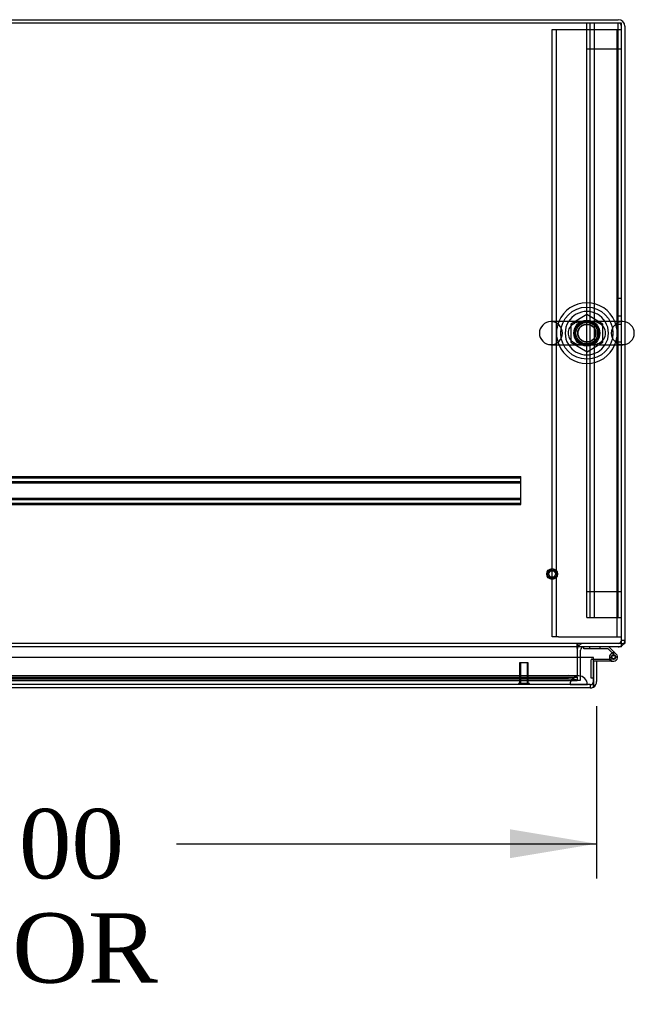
# Model space of a CAD drawing. Header units: inches. Extents: x 1 to 359, y -2 to 239.
# Tile 61 of 83: x 142 to 159, y 180 to 209. Entities that reach past the tile are written whole.
import ezdxf
from ezdxf.enums import TextEntityAlignment as Align
from ezdxf.lldxf.tags import DXFTag

# ---------------------------------------------------------------- set-up
doc = ezdxf.new("R2010")
doc.units = ezdxf.units.IN
doc.header["$MEASUREMENT"] = 0
for name, color, linetype in [('COM50677-2', 7, 'Continuous'), ('COM53964-1', 7, 'Continuous'), ('COM54746-60', 7, 'Continuous'), ('COM55914', 7, 'Continuous'), ('COM70220', 7, 'Continuous'), ('COM71196-8', 7, 'Continuous'), ('COM71298-3', 7, 'Continuous'), ('COM71299-3', 7, 'Continuous'), ('COM71301-3', 7, 'Continuous'), ('Default', 7, 'Continuous'), ('NTS18024', 7, 'Continuous'), ('SCS86414', 7, 'Continuous'), ('STD26258', 7, 'Continuous'), ('WAF25377', 7, 'Continuous'), ('WAM254785', 7, 'Continuous')]:
    doc.layers.add(name, color=color, linetype=linetype)
doc.styles.add('SEACAD_Times_New_Roman', font='times.ttf')
tags = doc.linetypes.add('HIDDEN2', pattern=[0.1875, 0.125, -0.0625]).pattern_tags.tags
tags[6:7] = [DXFTag(74, 4), DXFTag(75, 0), DXFTag(340, '0'), DXFTag(46, 0.0), DXFTag(50, 0.0), DXFTag(44, 0.0), DXFTag(45, 0.0)]
tags[4:5] = [DXFTag(74, 4), DXFTag(75, 0), DXFTag(340, '0'), DXFTag(46, 0.0), DXFTag(50, 0.0), DXFTag(44, 0.0), DXFTag(45, 0.0)]
doc.dimstyles.new('HAMMOND_(STH_-_540x360)', dxfattribs={"dimtxt": 2, "dimasz": 2.5, "dimexe": 1, "dimexo": 1, "dimgap": 0.5, "dimtad": 0, "dimtih": 1, "dimtoh": 1, "dimzin": 0, "dimdsep": 46, "dimtxsty": 'SEACAD_Times_New_Roman', "dimblk1": '_SE_FILLED', "dimblk2": '_SE_FILLED', "dimsah": 1, "dimcen": 1, "dimadec": 0, "dimazin": 0, "dimtfac": 0.8, "dimtofl": 0, "dimtmove": 0, "dimatfit": 3, "dimfxl": 1, "dimtolj": 1, "dimtzin": 0, "dimarcsym": 0})

# ---------------------------------------------------------------- blocks, each defined once
blk = doc.blocks.new('SE3')
at = {"layer": 'COM50677-2', "color": 7, "linetype": 'HIDDEN2'}
for p, q in [((156.844, 208.224), (157.029, 208.224)), ((156.844, 190.724), (156.844, 208.224)), ((156.969, 190.724), (156.969, 208.224)), ((157.029, 208.224), (158.659, 208.224)), ((158.659, 208.224), (158.844, 208.224)), ((158.719, 190.724), (158.719, 208.224)), ((157.029, 190.724), (156.844, 190.724)), ((157.029, 190.724), (158.659, 190.724)), ((158.659, 190.724), (158.844, 190.724))]:
    blk.add_line(p, q, dxfattribs=at)
blk.add_circle((157.844, 199.474), 0.375, dxfattribs=at)
at = {"layer": 'COM53964-1', "color": 7, "linetype": 'HIDDEN2'}
for p, q in [((157.844, 192.032), (157.844, 208.407)), ((157.939, 192.032), (157.939, 208.407)), ((158.065, 192.032), (158.065, 208.407)), ((158.749, 192.032), (158.749, 208.407)), ((157.844, 207.659), (157.982, 207.659)), ((157.982, 207.659), (158.706, 207.659)), ((158.706, 207.659), (158.844, 207.659)), ((158.844, 200.47), (158.749, 200.47)), ((158.749, 199.97), (158.844, 199.97)), ((158.844, 199.722), (158.749, 199.722)), ((158.749, 199.222), (158.844, 199.222)), ((157.844, 191.284), (157.844, 192.032)), ((157.844, 192.032), (157.982, 192.032)), ((157.939, 191.284), (157.939, 192.032)), ((157.982, 192.032), (158.706, 192.032)), ((158.065, 191.284), (158.065, 192.032)), ((158.706, 192.032), (158.844, 192.032)), ((158.749, 191.284), (158.749, 192.032)), ((157.844, 191.284), (157.982, 191.284)), ((157.982, 191.284), (158.706, 191.284)), ((158.706, 191.284), (158.844, 191.284))]:
    blk.add_line(p, q, dxfattribs=at)
at = {"layer": 'COM54746-60', "color": 7, "linetype": 'Continuous'}
for p, q in [((157.76, 190.38), (157.76, 190.442)), ((158.454, 190.38), (157.76, 190.38)), ((158.649, 190.186), (158.454, 190.38)), ((158.48, 190.442), (158.691, 190.231)), ((158.032, 190.089), (158.489, 190.089)), ((158.545, 190.027), (158.032, 190.027)), ((158.032, 190.027), (158.032, 190.025)), ((158.509, 190.089), (158.489, 190.089)), ((158.495, 190.144), (158.557, 190.144)), ((158.545, 190.027), (158.612, 190.027)), ((158.032, 189.54), (158.032, 189.54))]:
    blk.add_line(p, q, dxfattribs=at)
at = {"layer": 'COM54746-60', "color": 7, "linetype": 'HIDDEN2'}
for p, q in [((157.921, 190.442), (157.921, 190.38)), ((158.225, 190.38), (158.225, 190.442)), ((157.97, 189.54), (157.97, 190.064)), ((157.995, 190.089), (158.032, 190.089)), ((158.496, 190.134), (158.558, 190.139)), ((158.612, 190.089), (158.509, 190.089)), ((158.55, 190.132), (158.55, 190.157)), ((158.6, 190.207), (158.625, 190.207)), ((158.625, 190.082), (158.6, 190.082)), ((158.675, 190.157), (158.675, 190.132)), ((158.032, 189.54), (157.97, 189.54))]:
    blk.add_line(p, q, dxfattribs=at)
at = {"layer": 'COM54746-60', "color": 7, "linetype": 'Continuous'}
blk.add_circle((158.612, 190.144), 0.05, dxfattribs=at)
at = {"layer": 'COM54746-60', "color": 7, "linetype": 'HIDDEN2'}
for centre, radius, start, end in [((157.995, 190.064), 0.025, 90, 180), ((158.6, 190.157), 0.05, 90, 180), ((158.6, 190.132), 0.05, 180, 270), ((158.612, 190.144), 0.135, 75.0294, 111.0142), ((158.612, 190.144), 0.117, 47.608, 107.0274), ((158.625, 190.157), 0.05, 0, 90), ((158.625, 190.132), 0.05, 270, 0)]:
    blk.add_arc(centre, radius, start, end, dxfattribs=at)
at = {"layer": 'COM54746-60', "color": 7, "linetype": 'Continuous'}
for radius, start, end in [(0.135, 204.0421, 240.0736), (0.117, 107.0274, 180), (0.117, 180, 47.608), (0.055, 48.8041, 180), (0.055, 180, 48.8041)]:
    blk.add_arc((158.612, 190.144), radius, start, end, dxfattribs=at)
at = {"layer": 'COM55914', "color": 7, "linetype": 'HIDDEN2'}
for p, q in [((126.315, 195.35), (155.94, 195.35)), ((126.315, 195.31), (155.94, 195.31)), ((126.315, 195.202), (155.94, 195.202)), ((126.315, 195.162), (155.94, 195.162)), ((155.94, 195.307), (155.94, 195.35)), ((155.94, 194.58), (155.94, 195.307)), ((126.315, 194.725), (155.94, 194.725)), ((126.315, 194.685), (155.94, 194.685)), ((126.315, 194.577), (155.94, 194.577)), ((155.94, 194.537), (155.94, 194.58)), ((126.315, 194.537), (155.94, 194.537))]:
    blk.add_line(p, q, dxfattribs=at)
at = {"layer": 'COM70220', "color": 7, "linetype": 'HIDDEN2'}
for p, q in [((157.361, 189.6), (124.893, 189.6)), ((157.611, 189.6), (157.361, 189.6)), ((157.361, 189.354), (124.893, 189.354)), ((157.361, 189.352), (124.893, 189.352)), ((157.361, 189.351), (124.893, 189.351)), ((157.611, 189.354), (157.361, 189.354)), ((157.86, 189.352), (157.361, 189.352)), ((157.86, 189.351), (157.361, 189.351)), ((157.362, 189.352), (157.611, 189.354)), ((157.362, 189.351), (157.362, 189.352)), ((157.611, 189.354), (157.86, 189.352)), ((157.86, 189.352), (157.86, 189.351))]:
    blk.add_line(p, q, dxfattribs=at)
blk.add_arc((157.611, 189.35), 0.25, 0, 180, dxfattribs=at)
at = {"layer": 'COM71196-8', "color": 7, "linetype": 'Continuous'}
for p, q in [((158.032, 190.13), (124.222, 190.13)), ((158.032, 189.445), (158.032, 190.13)), ((158.127, 190.025), (158.032, 190.025)), ((158.032, 190.025), (158.032, 189.445)), ((158.127, 190.025), (158.127, 189.445)), ((158.032, 189.281), (158.032, 189.445)), ((158.032, 189.445), (158.032, 189.281)), ((157.937, 189.255), (124.317, 189.255))]:
    blk.add_line(p, q, dxfattribs=at)
at = {"layer": 'COM71196-8', "color": 7, "linetype": 'HIDDEN2'}
for q in [(124.317, 189.35), (157.937, 189.255)]:
    blk.add_line((157.937, 189.35), q, dxfattribs=at)
blk.add_arc((157.937, 189.445), 0.095, 270, 0, dxfattribs=at)
at = {"layer": 'COM71196-8', "color": 7, "linetype": 'Continuous'}
for start, end in [(300, 0), (270, 300)]:
    blk.add_arc((157.937, 189.445), 0.19, start, end, dxfattribs=at)
at = {"layer": 'COM71196-8', "color": 7, "linetype": 'HIDDEN2'}
blk.add_ellipse((157.937, 189.445), major_axis=(0, 0.095), ratio=0.999171, start_param=3.141593, end_param=4.712389, dxfattribs=at)
at = {"layer": 'COM71196-8', "color": 7, "linetype": 'Continuous'}
blk.add_ellipse((157.937, 189.445), major_axis=(0, 0.19), ratio=0.999171, start_param=3.141593, end_param=3.665191, dxfattribs=at)
at = {"layer": 'COM71298-3', "color": 7, "linetype": 'Continuous'}
for p, q in [((158.844, 208.407), (86.974, 208.407)), ((158.844, 199.805), (158.844, 208.407)), ((158.844, 190.585), (158.844, 199.142)), ((158.844, 190.442), (158.844, 190.585)), ((158.844, 190.442), (86.974, 190.442)), ((157.564, 190.394), (157.564, 190.442)), ((157.564, 190.394), (157.564, 190.13))]:
    blk.add_line(p, q, dxfattribs=at)
at = {"layer": 'COM71298-3', "color": 7, "linetype": 'HIDDEN2'}
for p, q in [((158.844, 199.142), (158.844, 199.805)), ((158.844, 190.537), (86.974, 190.537)), ((157.564, 190.442), (157.564, 190.537)), ((157.594, 190.442), (157.594, 190.537)), ((157.564, 190.13), (157.564, 189.616)), ((124.526, 189.473), (157.564, 189.473)), ((124.527, 189.568), (157.564, 189.568)), ((157.314, 189.609), (124.776, 189.609)), ((157.314, 189.516), (124.776, 189.516)), ((157.564, 189.569), (157.564, 189.616)), ((157.564, 189.569), (157.564, 189.569)), ((157.564, 189.569), (157.564, 189.473)), ((157.564, 189.473), (157.564, 189.475)), ((157.564, 189.473), (157.564, 189.473))]:
    blk.add_line(p, q, dxfattribs=at)
blk.add_circle((157.844, 199.474), 0.344, dxfattribs=at)
for centre in [(157.314, 189.566), (157.314, 189.472)]:
    blk.add_ellipse(centre, major_axis=(0.25, 0), ratio=0.173648, start_param=0.070105, end_param=1.570796, dxfattribs=at)
at = {"layer": 'COM71299-3', "color": 7, "linetype": 'HIDDEN2'}
blk.add_line((125.409, 189.475), (157.564, 189.475), dxfattribs=at)
at = {"layer": 'COM71301-3', "color": 7, "linetype": 'Continuous'}
for p, q in [((123.099, 208.502), (158.749, 208.502)), ((158.939, 208.312), (158.939, 199.799)), ((158.939, 199.148), (158.939, 190.537)), ((157.659, 190.13), (157.659, 190.347)), ((158.844, 190.537), (158.939, 190.537))]:
    blk.add_line(p, q, dxfattribs=at)
at = {"layer": 'COM71301-3', "color": 7, "linetype": 'HIDDEN2'}
for p, q in [((158.939, 199.799), (158.939, 199.148)), ((158.844, 190.632), (158.939, 190.632)), ((157.659, 189.475), (157.659, 190.13)), ((157.564, 189.475), (157.659, 189.475))]:
    blk.add_line(p, q, dxfattribs=at)
at = {"layer": 'COM71301-3', "color": 7, "linetype": 'Continuous'}
for centre, radius, start, end in [((158.749, 208.312), 0.19, 0, 90), ((157.754, 190.347), 0.19, 150, 180), ((157.754, 190.347), 0.095, 90, 180), ((158.749, 190.632), 0.19, 300, 330)]:
    blk.add_arc(centre, radius, start, end, dxfattribs=at)
at = {"layer": 'COM71301-3', "color": 7, "linetype": 'HIDDEN2'}
for centre, radius, start, end in [((158.749, 208.312), 0.095, 0, 90), ((158.749, 190.632), 0.095, 270, 0), ((158.749, 190.632), 0.19, 330, 0), ((157.754, 190.347), 0.19, 90, 150), ((158.749, 190.632), 0.19, 270, 300)]:
    blk.add_arc(centre, radius, start, end, dxfattribs=at)
at = {"layer": 'NTS18024', "color": 7, "linetype": 'HIDDEN2'}
for p, q in [((157.844, 200.009), (157.379, 199.737)), ((158.309, 199.737), (157.844, 200.009)), ((157.379, 199.737), (157.379, 199.211)), ((158.309, 199.211), (158.309, 199.737)), ((157.379, 199.211), (157.849, 198.936)), ((157.849, 198.936), (158.309, 199.211))]:
    blk.add_line(p, q, dxfattribs=at)
for radius in [0.312, 0.263]:
    blk.add_circle((157.844, 199.474), radius, dxfattribs=at)
at = {"layer": 'SCS86414', "color": 7, "linetype": 'Continuous'}
for p, q in [((158.88, 199.805), (156.809, 199.805)), ((156.809, 199.142), (158.88, 199.142))]:
    blk.add_line(p, q, dxfattribs=at)
at = {"layer": 'SCS86414', "color": 7, "linetype": 'HIDDEN2'}
for radius in [0.312, 0.252]:
    blk.add_circle((157.844, 199.474), radius, dxfattribs=at)
at = {"layer": 'SCS86414', "color": 7, "linetype": 'Continuous'}
for centre, radius, start, end in [((157.844, 199.474), 0.625, 32.0055, 147.9945), ((156.809, 199.474), 0.331, 90, 270), ((158.88, 199.474), 0.331, 270, 90), ((157.844, 199.474), 0.625, 212.0055, 327.9945)]:
    blk.add_arc(centre, radius, start, end, dxfattribs=at)
at = {"layer": 'SCS86414', "color": 7, "linetype": 'HIDDEN2'}
for centre, radius, start, end in [((156.809, 199.474), 0.331, 270, 90), ((157.844, 199.474), 0.625, 147.9945, 212.0055), ((157.609, 199.475), 0.304, 113.0765, 228.8648), ((158.078, 199.473), 0.307, 292.9099, 67.4296), ((157.844, 199.474), 0.625, 0, 32.0055), ((158.88, 199.474), 0.331, 90, 270), ((157.844, 199.474), 0.625, 327.9945, 0), ((157.584, 199.426), 0.251, 225.7109, 247.9972)]:
    blk.add_arc(centre, radius, start, end, dxfattribs=at)
for points, knots in [([(158.203, 199.759), (158.2, 199.76), (158.196, 199.762), (158.138, 199.786), (158.08, 199.797), (157.962, 199.806), (157.899, 199.805), (157.802, 199.805), (157.77, 199.805), (157.708, 199.804), (157.678, 199.803), (157.59, 199.794), (157.534, 199.781), (157.482, 199.757)], [0.5581679, 0.5581679, 0.5581679, 0.5581679, 0.5625, 0.5625, 0.625, 0.625, 0.6875, 0.6875, 0.71875, 0.71875, 0.75, 0.75, 0.8115087, 0.8115087, 0.8115087, 0.8115087]), ([(157.482, 199.19), (157.487, 199.188), (157.492, 199.186), (157.55, 199.161), (157.608, 199.15), (157.696, 199.143), (157.726, 199.142), (157.788, 199.142), (157.821, 199.143), (157.917, 199.142), (157.979, 199.141), (158.096, 199.152), (158.153, 199.165), (158.205, 199.189)], [0.056616, 0.056616, 0.056616, 0.056616, 0.0625, 0.0625, 0.125, 0.125, 0.15625, 0.15625, 0.1875, 0.1875, 0.25, 0.25, 0.3115535, 0.3115535, 0.3115535, 0.3115535])]:
    blk.add_open_spline(points, degree=3, knots=knots, dxfattribs=at)
at = {"layer": 'STD26258', "color": 7, "linetype": 'HIDDEN2'}
for p, q in [((156.157, 189.975), (155.907, 189.975)), ((155.907, 189.975), (155.907, 189.382)), ((155.938, 189.975), (155.938, 189.382)), ((156.127, 189.975), (156.127, 189.382)), ((156.157, 189.382), (156.157, 189.975)), ((156.189, 189.382), (155.876, 189.382)), ((155.876, 189.382), (155.876, 189.35)), ((156.189, 189.35), (156.189, 189.382))]:
    blk.add_line(p, q, dxfattribs=at)
for radius in [0.156, 0.125, 0.0944]:
    blk.add_circle((156.844, 192.537), radius, dxfattribs=at)
at = {"layer": 'WAF25377', "color": 7, "linetype": 'HIDDEN2'}
blk.add_circle((157.844, 199.474), 0.34, dxfattribs=at)
at = {"layer": 'WAF25377', "color": 7, "linetype": 'Continuous'}
for start, end in [(22.2452, 157.7548), (202.2452, 337.7548)]:
    blk.add_arc((157.844, 199.474), 0.875, start, end, dxfattribs=at)
at = {"layer": 'WAF25377', "color": 7, "linetype": 'HIDDEN2'}
for start, end in [(157.7548, 202.2452), (0, 22.2452), (337.7548, 0)]:
    blk.add_arc((157.844, 199.474), 0.875, start, end, dxfattribs=at)
at = {"layer": 'WAM254785', "color": 7, "linetype": 'HIDDEN2'}
for radius in [0.75, 0.312]:
    blk.add_circle((157.844, 199.474), radius, dxfattribs=at)
blk = doc.blocks.new('DMBLK112')
at = {"layer": 'Default', "linetype": 'Continuous', "transparency": 16777216}
for points in [[(126.627, 184.352), (126.627, 185.185), (124.127, 184.768)], [(155.627, 184.352), (158.127, 184.768), (155.627, 185.185)]]:
    blk.add_hatch(color=7, dxfattribs=at).paths.add_polyline_path(points)
at = {"layer": 'Default', "color": 7, "linetype": 'Continuous', "transparency": 16777216}
for p, q in [((158.127, 188.735), (158.127, 183.768)), ((124.127, 188.445), (124.127, 183.768)), ((124.127, 184.768), (136.233, 184.768)), ((146.022, 184.768), (158.127, 184.768))]:
    blk.add_line(p, q, dxfattribs=at)
at = {"layer": 'Default', "color": 7, "linetype": 'Continuous', "transparency": 16777216, "style": 'SEACAD_Times_New_Roman'}
for s, p in [('34.00', (137.715, 185.768)), ('DOOR', (136.933, 182.768))]:
    blk.add_text(s, height=2, dxfattribs=at).set_placement(p, align=Align.TOP_LEFT)
blk = doc.blocks.new('_SE_FILLED')
at = {"color": 0}
blk.add_line((0, 0), (-1, 0), dxfattribs=at)
blk.add_solid([(0, 0), (-1, -0.1665), (-1, 0.1665), (0, 0)], dxfattribs=at)

msp = doc.modelspace()

# ---------------------------------------------------------------- block references
at = {"layer": 'Default'}
msp.add_blockref('SE3', (0, 0), dxfattribs=at)

# ---------------------------------------------------------------- dimensions: what is measured, and where the dimension line sits
at = {"layer": 'Default', "color": 7, "linetype": 'Continuous'}
dim = msp.add_linear_dim(base=(158.127, 184.768), p1=(124.127, 189.445), p2=(158.127, 189.735), text='\\A1;<>\\PDOOR', dimstyle='HAMMOND_(STH_-_540x360)', dxfattribs=at)
dim.commit()
dim.dimension.update_dxf_attribs({"geometry": 'DMBLK112', "text_midpoint": (141.127, 184.768), "dimtype": 160})

doc.saveas('drawing.dxf')
